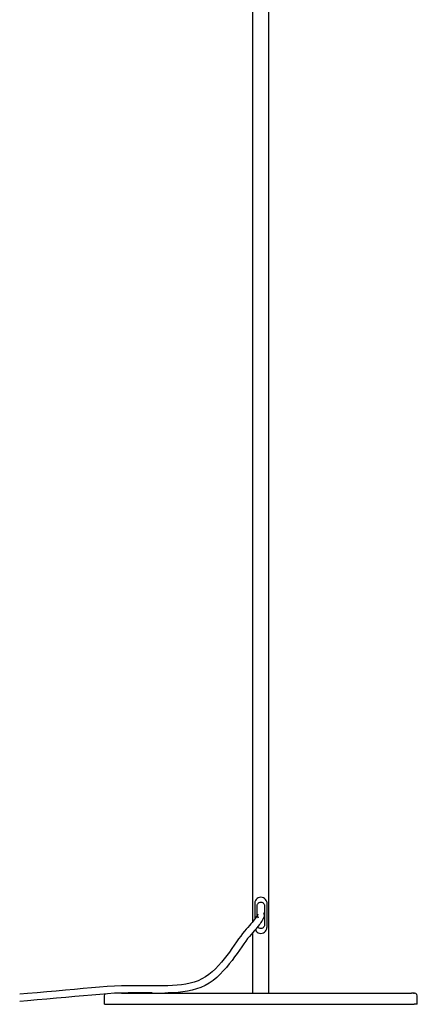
# Model space of a CAD drawing. Header units: millimetres. Extents: x -200 to 2880, y -120 to 1631.
# Tile 1 of 6: x -200 to 130, y 0 to 816. Entities that reach past the tile are written whole.
import ezdxf

# ---------------------------------------------------------------- set-up
doc = ezdxf.new("R2010")
doc.units = ezdxf.units.MM
doc.layers.add('G-IMPT', color=7, linetype='Continuous', lineweight=40)

# ---------------------------------------------------------------- blocks, each defined once
blk = doc.blocks.new('Floor lamp_DXF-2889-Спереди')
at = {"layer": 'G-IMPT', "lineweight": -3}
for p, q in [((-6.71, 68.61), (-6.71, 1240.07)), ((6.56, 9.36), (6.56, 1240.07)), ((-4.95, 84.83), (-5.08, 83.68)), ((-5.08, 83.68), (-5.08, 70.71)), ((-4.57, 85.88), (-4.95, 84.83)), ((-3.98, 86.81), (-4.57, 85.88)), ((-3.2, 87.58), (-3.98, 86.81)), ((-2.28, 88.17), (-3.2, 87.58)), ((-3.08, 81.68), (-3, 82.37)), ((-3.08, 73.54), (-3.08, 81.68)), ((-3, 82.37), (-2.77, 83)), ((-2.77, 83), (-2.42, 83.56)), ((-2.42, 83.56), (-1.95, 84.02)), ((-1.22, 88.55), (-2.28, 88.17)), ((-1.95, 84.02), (-1.4, 84.38)), ((-1.4, 84.38), (-0.77, 84.6)), ((-0.08, 88.68), (-1.22, 88.55)), ((-0.77, 84.6), (-0.08, 84.68)), ((1.07, 88.55), (-0.08, 88.68)), ((-0.08, 84.68), (0.61, 84.6)), ((0.61, 84.6), (1.24, 84.38)), ((2.12, 88.17), (1.07, 88.55)), ((1.24, 84.38), (1.8, 84.02)), ((1.8, 84.02), (2.26, 83.56)), ((3.05, 87.58), (2.12, 88.17)), ((2.26, 83.56), (2.62, 83)), ((2.62, 83), (2.84, 82.37)), ((2.84, 82.37), (2.92, 81.68)), ((2.92, 81.68), (2.92, 65.68)), ((3.82, 86.81), (3.05, 87.58)), ((4.41, 85.88), (3.82, 86.81)), ((4.79, 84.83), (4.41, 85.88)), ((4.79, 84.83), (4.92, 83.68)), ((4.92, 83.68), (4.92, 63.68)), ((-3.11, 73.54), (-3.57, 72.81)), ((-2.47, 74.72), (-3.38, 72.83)), ((-3.27, 73.9), (-2.44, 71.8)), ((-3.17, 73.53), (-3.23, 73.22)), ((-3.18, 73.75), (-2.37, 71.66)), ((-3.18, 73.75), (-3.17, 73.53)), ((-2.74, 74.17), (-3.11, 73.54)), ((-2.47, 74.72), (-2.74, 74.17)), ((2, 75.75), (2.81, 73.66)), ((2.81, 73.66), (2.83, 73.32)), ((-8.4, 66.55), (-9.55, 65.19)), ((-7.35, 67.82), (-8.4, 66.55)), ((-6.4, 69), (-7.35, 67.82)), ((-5.55, 70.09), (-6.4, 69)), ((-4.79, 71.09), (-5.55, 70.09)), ((-4.13, 71.99), (-4.79, 71.09)), ((-3.57, 72.81), (-4.13, 71.99)), ((-3.23, 73.22), (-3.38, 72.83)), ((-2.44, 71.8), (-2.37, 71.66)), ((-1.5, 65.74), (-2.36, 64.65)), ((-0.73, 66.75), (-1.5, 65.74)), ((-0.06, 67.67), (-0.73, 66.75)), ((0.51, 68.5), (-0.06, 67.67)), ((0.98, 69.24), (0.51, 68.5)), ((1.35, 69.9), (0.98, 69.24)), ((1.63, 70.46), (1.35, 69.9)), ((2.54, 72.35), (1.63, 70.46)), ((2.74, 72.88), (2.54, 72.35)), ((2.83, 73.32), (2.74, 72.88)), ((2.92, 65.68), (2.84, 65)), ((-15.16, 58.66), (-16.8, 56.51)), ((-13.57, 60.56), (-15.16, 58.66)), ((-12.13, 62.2), (-13.57, 60.56)), ((-10.79, 63.74), (-12.13, 62.2)), ((-9.55, 65.19), (-10.79, 63.74)), ((-8.12, 57.81), (-9.56, 56.17)), ((-6.77, 59.35), (-8.12, 57.81)), ((-5.52, 60.81), (-6.77, 59.35)), ((-6.71, 9.36), (-6.71, 59.42)), ((-4.37, 62.18), (-5.52, 60.81)), ((-4.69, 61.81), (-4.57, 61.49)), ((-4.57, 61.49), (-3.98, 60.56)), ((-3.32, 63.46), (-4.37, 62.18)), ((-3.98, 60.56), (-3.2, 59.78)), ((-2.36, 64.65), (-3.32, 63.46)), ((-3.2, 59.78), (-2.28, 59.19)), ((-2.42, 63.81), (-2.69, 64.23)), ((-1.95, 63.34), (-2.42, 63.81)), ((-2.28, 59.19), (-1.22, 58.82)), ((-1.4, 62.99), (-1.95, 63.34)), ((-0.77, 62.76), (-1.4, 62.99)), ((-1.22, 58.82), (-0.08, 58.68)), ((-0.08, 62.68), (-0.77, 62.76)), ((0.61, 62.76), (-0.08, 62.68)), ((-0.08, 58.68), (1.07, 58.82)), ((1.24, 62.99), (0.61, 62.76)), ((1.07, 58.82), (2.12, 59.19)), ((1.8, 63.34), (1.24, 62.99)), ((2.26, 63.81), (1.8, 63.34)), ((2.12, 59.19), (3.05, 59.78)), ((2.62, 64.36), (2.26, 63.81)), ((2.84, 65), (2.62, 64.36)), ((3.05, 59.78), (3.82, 60.56)), ((3.82, 60.56), (4.41, 61.49)), ((4.41, 61.49), (4.79, 62.54)), ((4.79, 62.54), (4.92, 63.68)), ((-22.11, 48.95), (-24.05, 46.17)), ((-20.27, 51.62), (-22.11, 48.95)), ((-18.5, 54.16), (-20.27, 51.62)), ((-16.8, 56.51), (-18.5, 54.16)), ((-14.23, 50.09), (-15.97, 47.6)), ((-12.58, 52.38), (-14.23, 50.09)), ((-11.02, 54.42), (-12.58, 52.38)), ((-9.56, 56.17), (-11.02, 54.42)), ((-26.07, 43.32), (-28.19, 40.45)), ((-24.05, 46.17), (-26.07, 43.32)), ((-19.75, 42.14), (-21.8, 39.26)), ((-17.81, 44.93), (-19.75, 42.14)), ((-15.97, 47.6), (-17.81, 44.93)), ((-32.74, 34.77), (-35.18, 32.04)), ((-30.41, 37.59), (-32.74, 34.77)), ((-28.19, 40.45), (-30.41, 37.59)), ((-26.25, 33.39), (-28.65, 30.48)), ((-23.96, 36.33), (-26.25, 33.39)), ((-21.8, 39.26), (-23.96, 36.33)), ((-43.15, 24.75), (-46.03, 22.74)), ((-40.38, 26.99), (-43.15, 24.75)), ((-37.72, 29.43), (-40.38, 26.99)), ((-35.18, 32.04), (-37.72, 29.43)), ((-33.88, 24.88), (-36.71, 22.27)), ((-31.19, 27.62), (-33.88, 24.88)), ((-28.65, 30.48), (-31.19, 27.62)), ((-62.19, 16.69), (-65.75, 16.13)), ((-58.74, 17.44), (-62.19, 16.69)), ((-55.39, 18.39), (-58.74, 17.44)), ((-52.13, 19.57), (-55.39, 18.39)), ((-49.03, 21), (-52.13, 19.57)), ((-46.03, 22.74), (-49.03, 21)), ((-42.88, 17.63), (-46.24, 15.68)), ((-39.71, 19.84), (-42.88, 17.63)), ((-36.71, 22.27), (-39.71, 19.84)), ((-193.72, 8.82), (-200.08, 8.27)), ((-185.59, 9.53), (-193.72, 8.82)), ((-177.59, 10.25), (-185.59, 9.53)), ((-169.74, 10.97), (-177.59, 10.25)), ((-162.07, 11.67), (-169.74, 10.97)), ((-154.62, 12.34), (-162.07, 11.67)), ((-147.41, 12.98), (-154.62, 12.34)), ((-140.48, 13.58), (-147.41, 12.98)), ((-133.85, 14.13), (-140.48, 13.58)), ((-133.62, 8.23), (-140.27, 7.68)), ((-127.56, 14.62), (-133.85, 14.13)), ((-127.29, 8.72), (-133.62, 8.23)), ((-129.46, 8.11), (-129.01, 8.59)), ((-121.51, 15), (-127.56, 14.62)), ((-121.32, 9.1), (-127.29, 8.72)), ((-115.71, 15.24), (-121.51, 15)), ((-115.59, 9.34), (-121.32, 9.1)), ((-110.16, 15.37), (-115.71, 15.24)), ((-110.09, 9.47), (-115.59, 9.34)), ((-115.59, 9.36), (-106.03, 9.36)), ((-104.84, 15.42), (-110.16, 15.37)), ((-104.8, 9.51), (-110.09, 9.47)), ((-106.03, 9.36), (-90.18, 9.36)), ((-99.74, 15.4), (-104.84, 15.42)), ((-99.71, 9.5), (-104.8, 9.51)), ((-94.85, 15.35), (-99.74, 15.4)), ((-94.81, 9.44), (-99.71, 9.5)), ((-90.17, 15.29), (-94.85, 15.35)), ((-90.18, 9.39), (-94.81, 9.44)), ((-90.18, 9.36), (-70.87, 9.36)), ((-85.68, 15.25), (-90.17, 15.29)), ((-81.37, 15.25), (-85.68, 15.25)), ((-77.24, 15.31), (-81.37, 15.25)), ((-76.82, 9.4), (-79.76, 9.36)), ((-73.26, 15.46), (-77.24, 15.31)), ((-72.67, 9.56), (-76.82, 9.4)), ((-69.44, 15.73), (-73.26, 15.46)), ((-68.63, 9.84), (-72.67, 9.56)), ((-70.87, 9.36), (-48.84, 9.36)), ((-65.75, 16.13), (-69.44, 15.73)), ((-64.7, 10.27), (-68.63, 9.84)), ((-60.86, 10.88), (-64.7, 10.27)), ((-57.1, 11.69), (-60.86, 10.88)), ((-53.42, 12.73), (-57.1, 11.69)), ((-49.79, 14.04), (-53.42, 12.73)), ((-46.24, 15.68), (-49.79, 14.04)), ((-48.84, 9.36), (-24.94, 9.36)), ((-24.94, 9.36), (-0.08, 9.36)), ((-0.08, 9.36), (24.78, 9.36)), ((24.78, 9.36), (48.68, 9.36)), ((48.68, 9.36), (70.71, 9.36)), ((70.71, 9.36), (90.02, 9.36)), ((90.02, 9.36), (105.87, 9.36)), ((105.87, 9.36), (117.64, 9.36)), ((117.64, 9.36), (124.9, 9.36)), ((127.34, 9.36), (124.9, 9.36)), ((126.64, 9.36), (127.34, 9.36)), ((128.55, 8.91), (127.34, 9.36)), ((129.31, 8.11), (128.55, 8.91)), ((-193.62, 2.9), (-200.08, 2.35)), ((-185.48, 3.62), (-193.62, 2.9)), ((-177.47, 4.34), (-185.48, 3.62)), ((-169.61, 5.06), (-177.47, 4.34)), ((-161.93, 5.76), (-169.61, 5.06)), ((-154.46, 6.44), (-161.93, 5.76)), ((-147.23, 7.08), (-154.46, 6.44)), ((-140.27, 7.68), (-147.23, 7.08)), ((-129.85, 6.99), (-129.46, 8.11)), ((-129.85, 0), (-129.85, 6.99)), ((-129.6, 0), (-129.85, 0)), ((-129.85, 0), (-127.36, 0)), ((-127.36, 0), (-119.97, 0)), ((-119.97, 0), (-107.98, 0)), ((-107.98, 0), (-91.84, 0)), ((-91.84, 0), (-72.18, 0)), ((-72.18, 0), (-49.74, 0)), ((-49.74, 0), (-25.4, 0)), ((-25.4, 0), (-0.08, 0)), ((-0.08, 0), (25.24, 0)), ((25.24, 0), (49.58, 0)), ((49.58, 0), (72.02, 0)), ((72.02, 0), (91.68, 0)), ((91.68, 0), (107.82, 0)), ((107.82, 0), (119.81, 0)), ((119.81, 0), (127.2, 0)), ((129.69, 0), (127.2, 0)), ((129.69, 6.99), (129.31, 8.11)), ((129.44, 0), (129.69, 0)), ((129.69, 0), (129.69, 6.99))]:
    blk.add_line(p, q, dxfattribs=at)

msp = doc.modelspace()

# ---------------------------------------------------------------- block references
at = {"layer": 'G-IMPT'}
msp.add_blockref('Floor lamp_DXF-2889-Спереди', (0, 0), dxfattribs=at)

doc.saveas('drawing.dxf')
